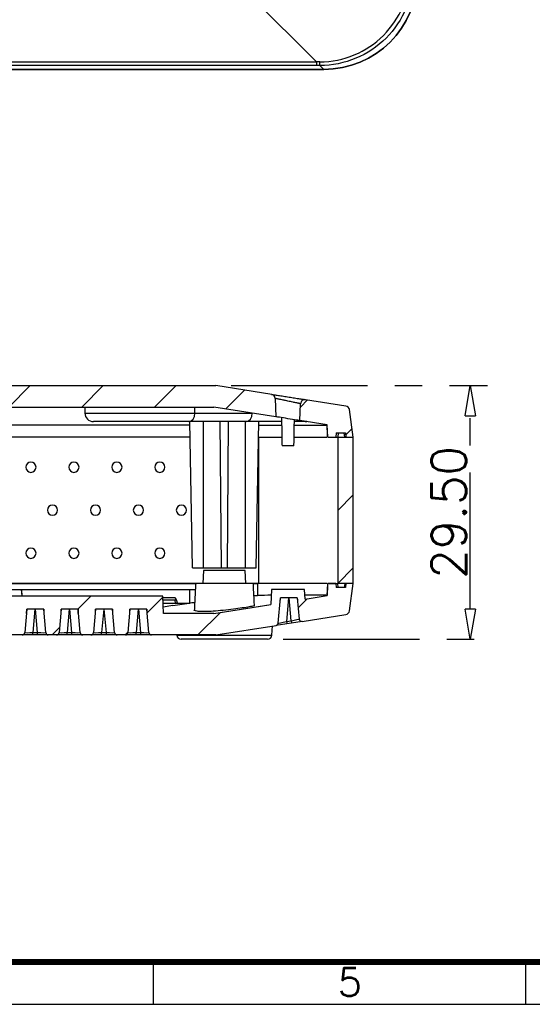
# Model space of a CAD drawing. Header units: millimetres. Extents: x 6160 to 6603, y -57 to 282.
# Tile 3 of 12: x 6323 to 6382, y -57 to 58. Entities that reach past the tile are written whole.
import ezdxf

# ---------------------------------------------------------------- set-up
doc = ezdxf.new("R2010")
doc.units = ezdxf.units.MM
doc.header["$LTSCALE"] = 0.5
doc.linetypes.add('CENTER', pattern=[50.8, 31.75, -6.35, 6.35, -6.35])
doc.layers.add('10', color=7, linetype='Continuous', true_color=0xffffff)
doc.layers.add('112', color=7, linetype='Continuous', true_color=0xffffff)
doc.layers.add('A1_KUANG', color=7, linetype='Continuous')
doc.layers.add('A4_KUANG', color=7, linetype='Continuous')
doc.layers.add('core', color=7, linetype='Continuous', lineweight=20)
doc.styles.get("Standard").update_dxf_attribs({"font": 'txt', "bigfont": 'gbcbig.shx'})
doc.dimstyles.new('VT-4.00', dxfattribs={"dimtxt": 4, "dimasz": 3.5, "dimexe": 2, "dimexo": 1.8, "dimgap": 0.5, "dimtad": 1, "dimzin": 0, "dimdsep": 46, "dimtxsty": 'Standard', "dimblk": 'CLOSEDBLANK', "dimcen": 0.3, "dimclrd": 1, "dimclre": 1, "dimclrt": 7, "dimadec": 1, "dimazin": 0, "dimtfac": 1, "dimtofl": 0, "dimtmove": 0, "dimatfit": 3, "dimldrblk": 'CLOSEDBLANK', "dimfxl": 0, "dimtolj": 1, "dimtzin": 0, "dimarcsym": 0})

# ---------------------------------------------------------------- blocks, each defined once
blk = doc.blocks.new('A$C3291225B')
at = {"layer": 'A4_KUANG'}
for p, q in [((2.865, 2.865), (258, 2.865)), ((103.769, 0), (103.769, 2.865)), ((128.995, 0), (128.995, 2.865))]:
    blk.add_line(p, q, dxfattribs=at)
at = {"layer": 'A4_KUANG', "color": 8}
blk.add_lwpolyline([(258, 0), (258, 197.012), (0, 197.012), (0, 0)], close=True, dxfattribs=at)
at = {"layer": 'A4_KUANG', "const_width": 0.4}
blk.add_lwpolyline([(2.865, 2.865), (2.865, 194.147), (255.126, 194.147), (255.135, 2.865), (2.865, 2.865)], dxfattribs=at)
at = {"layer": 'A4_KUANG'}
blk.add_text('5', height=1.91, dxfattribs=at).set_placement((116.255, 0.544))
blk = doc.blocks.new('_ClosedBlank')
at = {"color": 0, "linetype": 'ByBlock', "lineweight": -2}
for p, q in [((-1, 0.167), (0, 0)), ((-1, 0.167), (-1, -0.167)), ((0, 0), (-1, -0.167))]:
    blk.add_line(p, q, dxfattribs=at)
blk = doc.blocks.new('*D5')
at = {"layer": 'core', "color": 1, "linetype": 'CENTER', "lineweight": -2}
for p, q in [((6347.3, 14.97), (6377.13, 14.97)), ((6375.13, -11.03), (6375.13, 11.47)), ((6353.35, -14.53), (6377.13, -14.53))]:
    blk.add_line(p, q, dxfattribs=at)
at = {"layer": 'Defpoints', "color": 0, "linetype": 'CENTER'}
for p in [(6345.5, 14.97), (6375.13, 14.97), (6351.55, -14.53)]:
    blk.add_point(p, dxfattribs=at)
at = {"layer": 'core', "color": 1, "linetype": 'CENTER', "lineweight": -2, "xscale": 3.5, "yscale": 3.5, "zscale": 3.5}
for p, rotation in [((6375.13, 14.97), 90), ((6375.13, -14.53), 270)]:
    blk.add_blockref('_ClosedBlank', p, dxfattribs=dict(at, rotation=rotation))
at = {"layer": 'core', "color": 7, "linetype": 'CENTER', "insert": (6372.63, 0.22), "char_height": 4, "attachment_point": 5, "rotation": 90}
blk.add_mtext('\\A1;29.50', dxfattribs=at)

msp = doc.modelspace()

# ---------------------------------------------------------------- linework, layer by layer
at = {"color": 251}
for p, q in [((6321.426, 12.474), (6323.928, 14.974)), ((6329.915, 12.474), (6332.418, 14.974)), ((6338.405, 12.474), (6340.907, 14.974)), ((6346.679, 12.259), (6348.868, 14.445)), ((6355.368, 12.459), (6356.202, 13.292)), ((6360.629, 9.233), (6361.373, 9.976)), ((6359.714, 0.456), (6361.514, 2.254)), ((6359.714, -8.025), (6361.514, -6.227)), ((6329.47, -11.026), (6330.972, -9.526)), ((6337.534, -11.451), (6339.345, -9.642)), ((6355.096, -10.868), (6356.144, -9.822)), ((6343.446, -14.026), (6346.068, -11.406)), ((6326.467, -14.026), (6327.346, -13.148)), ((6334.957, -14.026), (6335.299, -13.684))]:
    msp.add_line(p, q, dxfattribs=at)
at = {"layer": '10', "color": 13}
msp.add_line((6350.514, 8.974), (6350.482, 8.974), dxfattribs=at)
at = {"layer": '10', "color": 95}
msp.add_line((6360.642, 8.974), (6361.514, 8.974), dxfattribs=at)
msp.add_open_spline([(6355.948, 13.332), (6355.952, 13.331), (6355.964, 13.329), (6355.958, 13.33)], degree=3, dxfattribs=at)
at = {"layer": '112', "color": 7}
for p, q in [((6342.08, 67.739), (6357.223, 52.597)), ((6259.857, 51.729), (6358.071, 51.729)), ((6259.86, 51.73), (6358.071, 51.73)), ((6357.964, 51.73), (6259.967, 51.73)), ((6260.708, 52.597), (6357.223, 52.597)), ((6357.223, 52.179), (6260.708, 52.179)), ((6357.223, 52.597), (6357.223, 52.179)), ((6358.071, 51.73), (6357.623, 52.179)), ((6257.526, 14.974), (6345.505, 14.974)), ((6352.018, 13.95), (6345.505, 14.974)), ((6352.44, 13.473), (6352.514, 11.341)), ((6355.314, 10.901), (6355.382, 12.854)), ((6360.647, 12.593), (6355.959, 13.33)), ((6257.721, 12.474), (6345.309, 12.474)), ((6330.287, 12.474), (6330.287, 11.774)), ((6330.287, 11.774), (6343.089, 11.774)), ((6343.089, 11.774), (6343.089, 12.474)), ((6343.089, 11.774), (6349.76, 11.774)), ((6352.514, 11.341), (6345.309, 12.474)), ((6361.514, 8.974), (6361.065, 12.168)), ((6260.511, 10.406), (6342.52, 10.406)), ((6342.382, 10.774), (6331.286, 10.774)), ((6349.053, 10.774), (6342.382, 10.774)), ((6342.811, -6.225), (6342.514, 10.774)), ((6346.163, -6.225), (6346.014, 10.774)), ((6346.866, -6.225), (6347.014, 10.774)), ((6350.217, -6.225), (6350.514, 10.774)), ((6358.462, 10.406), (6355.314, 10.901)), ((6358.537, 8.974), (6358.462, 10.406)), ((6358.463, 10.384), (6358.462, 10.406)), ((6359.511, 9.474), (6359.485, 8.974)), ((6359.511, 9.474), (6360.616, 9.474)), ((6359.758, 9.474), (6359.714, 8.974)), ((6360.514, 8.974), (6360.47, 9.474)), ((6360.616, 9.474), (6360.642, 8.974)), ((6342.545, 8.974), (6260.486, 8.974)), ((6350.514, -8.025), (6350.514, 8.974)), ((6358.537, 8.974), (6359.485, 8.974)), ((6359.485, 8.974), (6359.714, 8.974)), ((6359.714, 8.974), (6361.514, 8.974)), ((6359.714, 8.974), (6359.714, -8.025)), ((6361.514, -8.025), (6361.514, 8.974)), ((6342.811, -6.225), (6344.039, -6.225)), ((6344.092, -6.526), (6344.014, -8.026)), ((6344.039, -6.225), (6346.163, -6.225)), ((6348.935, -6.526), (6344.092, -6.526)), ((6346.163, -6.225), (6346.866, -6.225)), ((6346.866, -6.225), (6348.989, -6.225)), ((6349.014, -8.026), (6348.935, -6.526)), ((6348.989, -6.225), (6350.217, -6.225)), ((6259.884, -8.026), (6343.144, -8.026)), ((6343.145, -8.025), (6302.765, -8.025)), ((6321.605, -8.726), (6322.922, -8.726)), ((6322.922, -8.726), (6322.964, -9.526)), ((6322.922, -8.726), (6322.931, -8.726)), ((6322.973, -9.526), (6322.931, -8.726)), ((6322.931, -8.726), (6342.514, -8.726)), ((6342.514, -10.314), (6342.514, -8.726)), ((6342.514, -8.726), (6343.147, -8.726)), ((6350.514, -8.025), (6349.922, -8.025)), ((6351.999, -8.726), (6351.907, -10.488)), ((6355.848, -8.726), (6351.999, -8.726)), ((6355.907, -9.859), (6355.848, -8.726)), ((6358.462, -9.457), (6358.537, -8.026)), ((6359.485, -8.026), (6358.537, -8.026)), ((6358.655, -8.025), (6359.714, -8.025)), ((6359.485, -8.026), (6359.511, -8.526)), ((6360.616, -8.526), (6359.511, -8.526)), ((6361.514, -8.025), (6359.714, -8.025)), ((6359.758, -8.526), (6359.714, -8.025)), ((6360.514, -8.025), (6360.47, -8.526)), ((6360.642, -8.026), (6360.616, -8.526)), ((6361.514, -8.026), (6360.642, -8.026)), ((6361.065, -11.22), (6361.514, -8.026)), ((6339.339, -9.526), (6321.688, -9.526)), ((6339.444, -11.526), (6339.339, -9.526)), ((6340.772, -9.726), (6339.349, -9.726)), ((6340.796, -9.998), (6339.364, -9.998)), ((6340.824, -10.319), (6340.796, -9.998)), ((6352.775, -12.652), (6353.031, -9.726)), ((6353.011, -10.314), (6353.031, -9.726)), ((6354.996, -9.726), (6353.031, -9.726)), ((6353.978, -9.726), (6353.739, -12.453)), ((6354.281, -12.368), (6354.05, -9.726)), ((6354.996, -9.726), (6355.211, -12.175)), ((6354.996, -9.726), (6355.006, -10.001)), ((6355.006, -10.001), (6355.02, -9.998)), ((6355.907, -9.859), (6358.462, -9.457)), ((6358.463, -9.436), (6358.462, -9.457)), ((6323.531, -11.026), (6323.293, -13.752)), ((6323.514, -11.526), (6323.531, -11.026)), ((6325.496, -11.026), (6323.531, -11.026)), ((6324.478, -11.026), (6324.239, -13.752)), ((6324.788, -13.752), (6324.55, -11.026)), ((6325.735, -13.752), (6325.496, -11.026)), ((6325.496, -11.026), (6325.514, -11.526)), ((6327.531, -11.026), (6327.293, -13.752)), ((6327.514, -11.526), (6327.531, -11.026)), ((6329.496, -11.026), (6327.531, -11.026)), ((6328.478, -11.026), (6328.239, -13.752)), ((6328.788, -13.752), (6328.55, -11.026)), ((6329.735, -13.752), (6329.496, -11.026)), ((6329.496, -11.026), (6329.514, -11.526)), ((6329.514, -11.526), (6329.514, -11.225)), ((6331.531, -11.026), (6331.293, -13.752)), ((6331.514, -11.526), (6331.531, -11.026)), ((6333.496, -11.026), (6331.531, -11.026)), ((6332.478, -11.026), (6332.239, -13.752)), ((6332.788, -13.752), (6332.55, -11.026)), ((6333.735, -13.752), (6333.496, -11.026)), ((6333.496, -11.026), (6333.514, -11.526)), ((6335.531, -11.026), (6335.293, -13.752)), ((6335.518, -11.397), (6335.499, -11.4)), ((6335.514, -11.526), (6335.531, -11.026)), ((6337.496, -11.026), (6335.531, -11.026)), ((6336.478, -11.026), (6336.239, -13.752)), ((6336.788, -13.752), (6336.55, -11.026)), ((6337.735, -13.752), (6337.496, -11.026)), ((6337.496, -11.026), (6337.514, -11.526)), ((6337.502, -11.085), (6337.498, -11.086)), ((6339.381, -10.319), (6340.824, -10.319)), ((6340.517, -10.611), (6339.405, -10.786)), ((6340.517, -10.611), (6342.404, -10.314)), ((6341.064, -10.314), (6342.404, -10.314)), ((6345.309, -11.526), (6351.907, -10.488)), ((6345.309, -11.526), (6349.76, -10.826)), ((6349.76, -10.826), (6351.907, -10.488)), ((6349.76, -10.826), (6349.76, -10.826)), ((6349.76, -10.826), (6349.76, -10.826)), ((6352.979, -10.319), (6353.011, -10.314)), ((6352.979, -10.319), (6353.011, -10.314)), ((6323.488, -11.526), (6323.514, -11.526)), ((6325.514, -11.526), (6325.54, -11.526)), ((6327.488, -11.526), (6327.514, -11.526)), ((6329.514, -11.526), (6329.54, -11.526)), ((6331.488, -11.526), (6331.514, -11.526)), ((6333.514, -11.526), (6333.54, -11.526)), ((6335.488, -11.526), (6335.514, -11.526)), ((6337.514, -11.526), (6337.54, -11.526)), ((6345.309, -11.526), (6339.444, -11.526)), ((6353.739, -12.453), (6354.281, -12.368)), ((6355.556, -12.445), (6354.328, -12.638)), ((6355.556, -12.445), (6360.647, -11.644)), ((6345.504, -14.026), (6352.523, -12.922)), ((6352.046, -14.061), (6352.122, -12.985)), ((6353.786, -12.723), (6352.523, -12.922)), ((6354.328, -12.638), (6353.786, -12.723)), ((6322.994, -14.026), (6316.623, -14.026)), ((6324.239, -14.026), (6322.994, -14.026)), ((6324.239, -14.026), (6324.239, -13.752)), ((6324.239, -13.752), (6324.788, -13.752)), ((6324.788, -14.026), (6324.239, -14.026)), ((6324.788, -14.026), (6324.788, -13.752)), ((6326.034, -14.026), (6324.788, -14.026)), ((6326.994, -14.026), (6326.034, -14.026)), ((6328.239, -14.026), (6326.994, -14.026)), ((6328.239, -14.026), (6328.239, -13.752)), ((6328.239, -13.752), (6328.788, -13.752)), ((6328.788, -14.026), (6328.239, -14.026)), ((6328.788, -14.026), (6328.788, -13.752)), ((6330.034, -14.026), (6328.788, -14.026)), ((6330.994, -14.026), (6330.034, -14.026)), ((6332.239, -14.026), (6330.994, -14.026)), ((6332.239, -14.026), (6332.239, -13.752)), ((6332.239, -13.752), (6332.788, -13.752)), ((6332.788, -14.026), (6332.239, -14.026)), ((6332.788, -14.026), (6332.788, -13.752)), ((6334.034, -14.026), (6332.788, -14.026)), ((6334.994, -14.026), (6334.034, -14.026)), ((6336.239, -14.026), (6334.994, -14.026)), ((6336.239, -14.026), (6336.239, -13.752)), ((6336.239, -13.752), (6336.788, -13.752)), ((6336.788, -14.026), (6336.239, -14.026)), ((6336.788, -14.026), (6336.788, -13.752)), ((6338.034, -14.026), (6336.788, -14.026)), ((6345.504, -14.026), (6338.034, -14.026)), ((6340.979, -14.026), (6340.981, -14.061)), ((6340.981, -14.061), (6352.046, -14.061)), ((6351.548, -14.526), (6341.48, -14.526))]:
    msp.add_line(p, q, dxfattribs=at)
at = {"layer": '112', "color": 7, "extrusion": (0, 0, -1)}
for centre in [(-6324.015, 5.474), (-6329.015, 5.474), (-6334.015, 5.474), (-6339.014, 5.474), (-6326.515, 0.475), (-6331.515, 0.475), (-6336.514, 0.475), (-6341.514, 0.475), (-6324.015, -4.525), (-6329.015, -4.525), (-6334.015, -4.525), (-6339.014, -4.525)]:
    msp.add_circle(centre, 0.593, dxfattribs=at)
at = {"layer": '112', "color": 7}
for centre, radius, start, end in [((6351.94, 13.456), 0.5, 2, 81.06269), ((6355.882, 12.836), 0.5, 81.06269, 178), ((6331.286, 11.774), 1, 180, 270), ((6360.57, 12.099), 0.5, 8, 81.06269), ((6360.57, -11.15), 0.5, 278.93731, 352), ((6355.509, -12.149), 0.3, 185, 278.93731), ((6352.476, -12.626), 0.3, 278.93731, 355), ((6322.994, -13.726), 0.3, 270, 355), ((6326.034, -13.726), 0.3, 185, 270), ((6326.994, -13.726), 0.3, 270, 355), ((6330.034, -13.726), 0.3, 185, 270), ((6330.994, -13.726), 0.3, 270, 355), ((6334.034, -13.726), 0.3, 185, 270), ((6334.994, -13.726), 0.3, 270, 355), ((6338.034, -13.726), 0.3, 185, 270), ((6341.48, -14.026), 0.5, 184, 270), ((6351.548, -14.026), 0.5, 270, 356)]:
    msp.add_arc(centre, radius, start, end, dxfattribs=at)
at = {"layer": '112', "color": 7, "extrusion": (0, 0, -1)}
msp.add_ellipse((6357.856, 62.838), major_axis=(7.93, -7.93), ratio=0.9808148, start_param=5.5074723, end_param=7.0588983, dxfattribs=at)
at = {"layer": '112', "color": 7}
for centre, major_axis, ratio, start_param, end_param in [((6357.856, 62.837), (-7.93, 7.93), 0.9808148, 2.3658797, 3.9173056), ((6378.155, 42.552), (-100.311, 1.774), 0.0986239, 4.9202602, 4.9243439), ((6378.129, 42.069), (-99.898, 2.137), 0.0989168, 4.9212478, 4.925334), ((6357.623, 52.674), (0, -0.5), 0.0030065, 0.139627, 1.4176843), ((6342.382, 11.774), (0, 1), 0.7071068, 3.1415927, 4.712389), ((6349.053, 11.774), (0, 1), 0.7071068, 3.1415927, 4.712389), ((6346.514, -46.519), (0, 286.464), 0.0087269, 1.3694384, 1.429671), ((6346.514, -46.519), (0, 286.464), 0.0087269, 4.8535143, 4.9137469), ((6342.352, -27.867), (-1.584, 18.141), 0.0521696, 6.0231547, 6.2786294), ((6340.802, -10.146), (-0.954, 0.001), 0.1551275, 4.5441661, 4.7185123), ((6360.862, 59.25), (94.906, 18.196), 0.6980944, 4.4651568, 4.4694214), ((6340.803, -10.167), (-0.954, 0.003), 0.1593856, 1.5929021, 1.8483768), ((6355.813, 60.528), (96.267, 19.566), 0.7072665, 4.4313107, 4.432449), ((6349.053, -10.826), (0, -1), 0.7071068, 1.5707963, 1.5708512), ((6353.749, -12.425), (0.973, 0.226), 0.0247755, 3.1334973, 4.6966974), ((6353.739, -12.427), (-0.047, 0.296), 0.0135904, 1.6570006, 3.1415927), ((6354.272, -12.343), (0.939, 0.169), 0.0271957, 4.7175204, 6.2807206), ((6354.281, -12.342), (-0.047, 0.296), 0.0135904, 1.6570006, 3.1415927), ((6324.249, -13.726), (0.956, 0.026), 0.0270601, 3.1384753, 4.7016754), ((6324.779, -13.726), (-0.956, 0.026), 0.0270601, 1.5815099, 3.14471), ((6328.249, -13.726), (0.956, 0.026), 0.0270601, 3.1384753, 4.7016754), ((6328.779, -13.726), (-0.956, 0.026), 0.0270601, 1.5815099, 3.14471), ((6332.249, -13.726), (0.956, 0.026), 0.0270601, 3.1384753, 4.7016754), ((6332.779, -13.726), (-0.956, 0.026), 0.0270601, 1.5815099, 3.14471), ((6336.249, -13.726), (0.956, 0.026), 0.0270601, 3.1384753, 4.7016754), ((6336.779, -13.726), (-0.956, 0.026), 0.0270601, 1.5815099, 3.14471)]:
    msp.add_ellipse(centre, major_axis=major_axis, ratio=ratio, start_param=start_param, end_param=end_param, dxfattribs=at)
for points, degree, knots in [([(6368.515, 63.072), (6368.514, 60.195), (6367.331, 57.373), (6363.32, 53.362), (6360.499, 52.18), (6357.623, 52.179)], 3, [0, 0, 0, 0, 0.5, 0.5, 1, 1, 1, 1]), ([(6357.624, 52.598), (6360.387, 52.607), (6363.091, 53.749), (6366.944, 57.601), (6368.088, 60.308), (6368.096, 63.07)], 3, [0, 0, 0, 0, 0.5, 0.5, 1, 1, 1, 1]), ([(6352.015, 13.95), (6352.02, 13.95), (6352.056, 13.944), (6352.128, 13.933), (6352.2, 13.921), (6352.308, 13.904), (6352.443, 13.883), (6352.579, 13.862), (6352.749, 13.835), (6352.935, 13.806), (6353.119, 13.777), (6353.323, 13.745), (6353.534, 13.712), (6353.753, 13.677), (6353.985, 13.641), (6354.209, 13.605), (6354.428, 13.571), (6354.645, 13.537), (6354.843, 13.506), (6355.046, 13.474), (6355.236, 13.444), (6355.395, 13.419), (6355.55, 13.394), (6355.679, 13.374), (6355.773, 13.359), (6355.866, 13.345), (6355.927, 13.335), (6355.948, 13.332)], 3, [0, 0, 0, 0, 0.10609943, 0.10609943, 0.10609943, 0.21205461, 0.21205461, 0.21205461, 0.31962439, 0.31962439, 0.31962439, 0.42546944, 0.42546944, 0.42546944, 0.5361402, 0.5361402, 0.5361402, 0.64380515, 0.64380515, 0.64380515, 0.75414671, 0.75414671, 0.75414671, 0.8618731, 0.8618731, 0.8618731, 0.9684106, 0.9684106, 0.9684106, 0.9684106]), ([(6355.382, 12.854), (6355.372, 12.856), (6355.333, 12.864), (6355.304, 12.87), (6355.248, 12.882), (6355.226, 12.886), (6355.18, 12.896), (6355.155, 12.901), (6355.075, 12.918), (6355.014, 12.931), (6354.876, 12.961), (6354.801, 12.977), (6354.681, 13.002), (6354.64, 13.01), (6354.555, 13.028), (6354.511, 13.038), (6354.379, 13.065), (6354.288, 13.084), (6354.101, 13.124), (6354.005, 13.144), (6353.815, 13.185), (6353.721, 13.204), (6353.58, 13.234), (6353.533, 13.244), (6353.442, 13.263), (6353.397, 13.272), (6353.265, 13.3), (6353.18, 13.318), (6353.019, 13.352), (6352.944, 13.367), (6352.808, 13.396), (6352.746, 13.409), (6352.638, 13.432), (6352.593, 13.441), (6352.536, 13.453), (6352.519, 13.457), (6352.491, 13.463), (6352.479, 13.465), (6352.45, 13.471), (6352.44, 13.473)], 3, [0, 0, 0, 0, 0.0625, 0.125, 0.125, 0.15625, 0.15625, 0.1875, 0.1875, 0.25, 0.25, 0.3125, 0.3125, 0.34375, 0.34375, 0.375, 0.375, 0.4375, 0.4375, 0.5, 0.5, 0.5625, 0.5625, 0.59375, 0.59375, 0.625, 0.625, 0.6875, 0.6875, 0.75, 0.75, 0.8125, 0.8125, 0.875, 0.875, 0.90625, 0.90625, 0.9375, 1, 1, 1, 1]), ([(6353.167, 10.774), (6352.939, 10.774), (6352.699, 10.774), (6352.103, 10.774), (6351.456, 10.774), (6350.859, 10.774), (6350.242, 10.774), (6349.647, 10.774), (6349.053, 10.774)], 2, [0, 0, 0, 0.1035746, 0.1035746, 0.402383, 0.402383, 0.7011915, 0.7011915, 1, 1, 1]), ([(6355.316, 10.901), (6355.312, 10.901), (6355.163, 10.925), (6354.645, 11.006), (6354.28, 11.063), (6353.547, 11.179), (6353.183, 11.236), (6352.665, 11.317), (6352.509, 11.342), (6352.516, 11.341)], 3, [0, 0, 0, 0, 0.25, 0.25, 0.5, 0.5, 0.75, 0.75, 1, 1, 1, 1]), ([(6356.101, 10.774), (6356.08, 10.774), (6356.056, 10.774), (6356.038, 10.774), (6356.016, 10.774), (6355.985, 10.774), (6355.945, 10.774), (6355.893, 10.774), (6355.817, 10.774), (6355.77, 10.774), (6355.696, 10.774), (6355.692, 10.774), (6355.576, 10.774), (6355.435, 10.774), (6355.335, 10.774), (6355.207, 10.774), (6355.085, 10.774), (6354.877, 10.774), (6354.663, 10.774)], 2, [0, 0, 0, 0.0223364, 0.0223364, 0.0446728, 0.0446728, 0.0893456, 0.0893456, 0.1786911, 0.1786911, 0.2680367, 0.2680367, 0.3573822, 0.3573822, 0.5360733, 0.5360733, 0.7147644, 0.7147644, 1, 1, 1]), ([(6354.668, 10.355), (6355.201, 10.356), (6355.696, 10.358), (6357.6, 10.358), (6358.467, 10.34), (6358.465, 10.381)], 3, [0, 0, 0, 0, 0.2311567, 0.2311567, 1, 1, 1, 1]), ([(6355.139, 10.928), (6355.165, 10.924), (6355.216, 10.916), (6355.29, 10.905), (6355.363, 10.893), (6355.434, 10.882), (6355.502, 10.871), (6355.569, 10.861), (6355.633, 10.85), (6355.717, 10.837), (6355.816, 10.821), (6355.927, 10.803), (6356.011, 10.79), (6356.065, 10.781), (6356.089, 10.777), (6356.097, 10.775), (6356.102, 10.774)], 3, [0, 0, 0, 0, 0.0628841, 0.1256071, 0.1881882, 0.2506467, 0.3130023, 0.3752745, 0.437483, 0.4996476, 0.6257251, 0.7497946, 0.8749163, 0.9374783, 0.9687818, 1, 1, 1, 1]), ([(6358.537, 8.974), (6358.529, 9.12), (6358.522, 9.265), (6358.514, 9.41), (6358.507, 9.556), (6358.499, 9.701), (6358.491, 9.846), (6358.482, 10.026), (6358.472, 10.205), (6358.463, 10.384)], 3, [0, 0, 0, 0, 0.3091968, 0.3091968, 0.3091968, 0.6183935, 0.6183935, 0.6183935, 1, 1, 1, 1]), ([(6354.643, 8.974), (6355.205, 8.974), (6355.726, 8.974), (6357.395, 8.974), (6358.2, 8.974), (6358.453, 8.974)], 3, [0, 0, 0, 0, 0.2763802, 0.2763802, 1, 1, 1, 1]), ([(6358.537, 8.974), (6358.537, 8.974), (6358.537, 8.974), (6358.537, 8.974), (6358.537, 8.974), (6358.537, 8.974), (6358.537, 8.974), (6358.537, 8.974), (6358.537, 8.974), (6358.537, 8.974)], 3, [0, 0, 0, 0, 0.3665928, 0.3665928, 0.3665928, 0.6832964, 0.6832964, 0.6832964, 1, 1, 1, 1]), ([(6353.914, 7.974), (6353.841, 7.974), (6353.767, 7.974), (6353.699, 7.974), (6353.631, 7.974), (6353.566, 7.974), (6353.508, 7.974), (6353.444, 7.974), (6353.387, 7.974), (6353.342, 7.974), (6353.294, 7.974), (6353.257, 7.974), (6353.237, 7.974), (6353.227, 7.974), (6353.221, 7.974)], 3, [0, 0, 0, 0, 0.2029264, 0.2029264, 0.2029264, 0.4045857, 0.4045857, 0.4045857, 0.6285148, 0.6285148, 0.6285148, 0.866946, 0.866946, 1, 1, 1, 1]), ([(6354.611, 7.974), (6354.589, 7.974), (6354.563, 7.974), (6354.535, 7.974), (6354.497, 7.974), (6354.452, 7.974), (6354.4, 7.974), (6354.338, 7.974), (6354.269, 7.974), (6354.197, 7.974), (6354.115, 7.974), (6354.032, 7.974), (6353.993, 7.974), (6353.953, 7.974), (6353.914, 7.974)], 3, [0, 0, 0, 0, 0.2278406, 0.2278406, 0.4274328, 0.4274328, 0.4274328, 0.6540665, 0.6540665, 0.6540665, 0.8919022, 0.8919022, 0.8919022, 1, 1, 1, 1]), ([(6349.881, -8.026), (6349.876, -8.026), (6349.81, -8.026), (6349.683, -8.026), (6349.557, -8.026), (6349.37, -8.026), (6349.134, -8.026), (6348.897, -8.026), (6348.602, -8.026), (6348.278, -8.026), (6347.964, -8.026), (6347.616, -8.026), (6347.258, -8.026), (6346.884, -8.026), (6346.489, -8.026), (6346.108, -8.026), (6345.745, -8.026), (6345.385, -8.026), (6345.055, -8.026), (6344.713, -8.026), (6344.394, -8.026), (6344.129, -8.026), (6343.869, -8.026), (6343.652, -8.026), (6343.495, -8.026), (6343.337, -8.026), (6343.233, -8.026), (6343.195, -8.026), (6343.184, -8.026), (6343.178, -8.026)], 3, [0, 0, 0, 0, 0.1079513, 0.1079513, 0.1079513, 0.2157773, 0.2157773, 0.2157773, 0.3247369, 0.3247369, 0.3247369, 0.4298388, 0.4298388, 0.4298388, 0.5401771, 0.5401771, 0.5401771, 0.645371, 0.645371, 0.645371, 0.754788, 0.754788, 0.754788, 0.8619699, 0.8619699, 0.8619699, 0.9695587, 0.9695587, 1, 1, 1, 1]), ([(6350.357, -8.026), (6350.358, -8.171), (6350.358, -8.316), (6350.358, -8.462), (6350.358, -8.607), (6350.358, -8.752), (6350.358, -8.898), (6350.358, -9.077), (6350.358, -9.256), (6350.358, -9.436)], 3, [0, 0, 0, 0, 0.3091968, 0.3091968, 0.3091968, 0.6183935, 0.6183935, 0.6183935, 1, 1, 1, 1]), ([(6358.443, -8.026), (6358.18, -8.026), (6357.382, -8.026), (6354.677, -8.026), (6352.528, -8.026), (6350.357, -8.026)], 3, [0, 0, 0, 0, 0.4411457, 0.4411457, 1, 1, 1, 1]), ([(6358.537, -8.026), (6358.529, -8.171), (6358.522, -8.316), (6358.514, -8.462), (6358.506, -8.607), (6358.499, -8.752), (6358.491, -8.898), (6358.482, -9.077), (6358.472, -9.256), (6358.463, -9.436)], 3, [0, 0, 0, 0, 0.3091968, 0.3091968, 0.3091968, 0.6183935, 0.6183935, 0.6183935, 1, 1, 1, 1]), ([(6358.537, -8.026), (6358.537, -8.026), (6358.537, -8.026), (6358.537, -8.026), (6358.537, -8.026), (6358.537, -8.026), (6358.537, -8.026), (6358.537, -8.026), (6358.537, -8.026), (6358.537, -8.026)], 3, [0, 0, 0, 0, 0.3665928, 0.3665928, 0.3665928, 0.6832964, 0.6832964, 0.6832964, 1, 1, 1, 1]), ([(6343.067, -10.288), (6343.009, -10.294), (6342.948, -10.299), (6342.884, -10.303), (6342.781, -10.31), (6342.669, -10.314), (6342.557, -10.314), (6342.543, -10.314), (6342.528, -10.314), (6342.514, -10.314)], 3, [0, 0, 0, 0, 0.3531591, 0.3531591, 0.3531591, 0.9262241, 0.9262241, 0.9262241, 1, 1, 1, 1]), ([(6358.465, -9.433), (6358.467, -9.392), (6357.602, -9.409), (6356.057, -9.409), (6355.974, -9.409), (6355.89, -9.409)], 3, [0, 0, 0, 0, 0.9479135, 0.9479135, 1, 1, 1, 1]), ([(6350.014, -10.602), (6350.014, -10.622), (6349.944, -10.649), (6349.813, -10.68), (6349.682, -10.712), (6349.488, -10.749), (6349.244, -10.79), (6348.996, -10.831), (6348.69, -10.878), (6348.352, -10.926), (6348.023, -10.972), (6347.657, -11.02), (6347.281, -11.065), (6346.887, -11.113), (6346.47, -11.159), (6346.068, -11.196), (6345.686, -11.232), (6345.308, -11.262), (6344.961, -11.282), (6344.606, -11.302), (6344.274, -11.313), (6343.999, -11.312), (6343.731, -11.311), (6343.509, -11.299), (6343.347, -11.278), (6343.183, -11.257), (6343.076, -11.226), (6343.034, -11.189)], 3, [0, 0, 0, 0, 0.10739959, 0.10739959, 0.10739959, 0.21464534, 0.21464534, 0.21464534, 0.32356264, 0.32356264, 0.32356264, 0.42932708, 0.42932708, 0.42932708, 0.54059884, 0.54059884, 0.54059884, 0.64601151, 0.64601151, 0.64601151, 0.75429663, 0.75429663, 0.75429663, 0.85914676, 0.85914676, 0.85914676, 0.96446057, 0.96446057, 0.96446057, 0.96446057])]:
    msp.add_open_spline(points, degree=degree, knots=knots, dxfattribs=at)
for points, degree in [([(6350.507, 10.381), (6351.423, 10.363), (6352.331, 10.357), (6353.186, 10.355)], 3), ([(6353.164, 11.239), (6353.221, 7.954)], 1), ([(6354.611, 7.974), (6354.664, 11.003)], 1), ([(6350.483, 8.974), (6351.415, 8.974), (6352.34, 8.974), (6353.21, 8.974)], 3), ([(6343.178, -8.025), (6343.013, -11.17)], 1), ([(6350.015, -10.622), (6349.879, -8.026)], 1), ([(6349.923, -8.026), (6350.068, -8.026), (6350.213, -8.026), (6350.357, -8.026)], 3), ([(6351.967, -9.412), (6351.438, -9.417), (6350.899, -9.424), (6350.358, -9.436)], 3), ([(6343.034, -11.189), (6343.02, -11.177), (6343.014, -11.164), (6343.014, -11.15)], 3)]:
    msp.add_open_spline(points, degree=degree, dxfattribs=at)

# ---------------------------------------------------------------- block references
at = {"layer": 'A1_KUANG', "color": 1, "lineweight": 0, "xscale": 1.718413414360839, "yscale": 1.718413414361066, "zscale": 1.718413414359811}
msp.add_blockref('A$C3291225B', (6159.935, -56.971), dxfattribs=at)

# ---------------------------------------------------------------- dimensions: what is measured, and where the dimension line sits
at = {"layer": 'core', "linetype": 'CENTER'}
dim = msp.add_linear_dim(base=(6375.133, 14.974), p1=(6351.548, -14.526), p2=(6345.505, 14.974), angle=90, dimstyle='VT-4.00', dxfattribs=at)
dim.commit()
dim.dimension.update_dxf_attribs({"geometry": '*D5', "text_midpoint": (6372.633, 0.224)})

doc.saveas('drawing.dxf')
